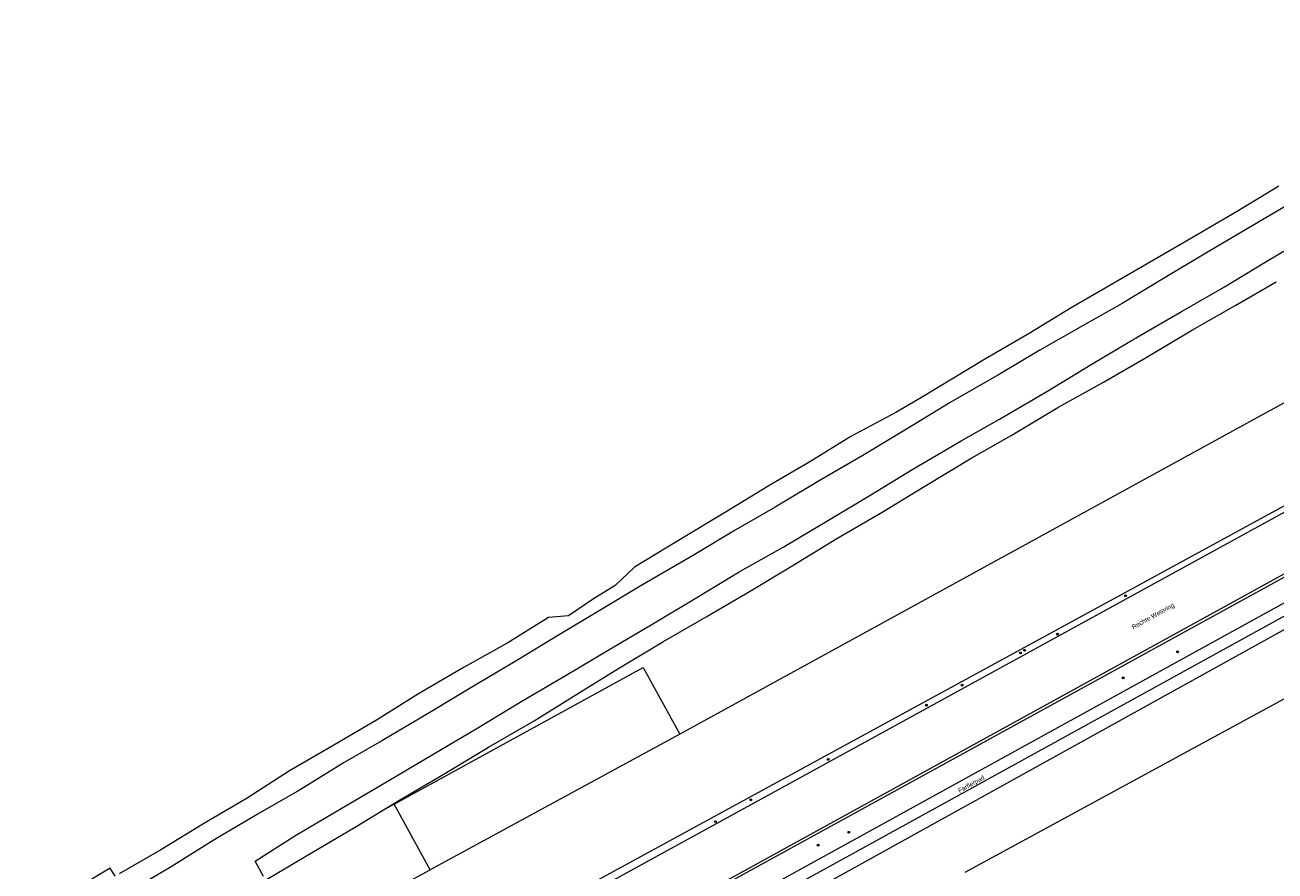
# Model space of a CAD drawing. Header units: metres. Extents: x 138165 to 154469, y 480134 to 494189.
# Tile 32 of 256: x 141002 to 141341, y 484093 to 484322. Entities that reach past the tile are written whole.
import ezdxf

# ---------------------------------------------------------------- set-up
doc = ezdxf.new("R2010")
doc.units = ezdxf.units.M
doc.header["$LTSCALE"] = 0.001
doc.header["$MEASUREMENT"] = 0
for name, color, linetype, lineweight in [('TOP-L-topo objecten punt', 7, 'Continuous', 0), ('TOP-L-topo objecten vlak', 7, 'Continuous', 0), ('TOP-T-topo huisnummering naamgeving', 7, 'Continuous', 0)]:
    doc.layers.add(name, color=color, linetype=linetype, lineweight=lineweight)
doc.styles.add('Style-INTL_ISO', font='INTL_ISO.shx')

# ---------------------------------------------------------------- blocks, each defined once
blk = doc.blocks.new('24')
at = {"layer": 'TOP-L-topo objecten punt', "color": 7, "linetype": 'Continuous', "lineweight": 0}
for radius in [0.025, 0.0182, 0.0115, 0.005]:
    blk.add_circle((0, 0), radius, dxfattribs=at)

msp = doc.modelspace()

# ---------------------------------------------------------------- linework, layer by layer
at = {"layer": 'TOP-L-topo objecten vlak', "flags": 128}
for points in [[(141583.6, 484321.45), (141583.12, 484322.15), (141031.85, 484021.71), (141031.02, 484021.38), (141030.71, 484021.25)], [(141583.6, 484321.45), (141583.6, 484321.44), (141035.56, 484021), (141035.4, 484020.17), (141035.09, 484019.39), (141034.65, 484018.67), (141034.17, 484018.13), (141033.61, 484017.66), (141032.98, 484017.29), (141032.84, 484017.22)], [(141037.69, 484007.94), (141037.93, 484008.1), (141041.24, 484008), (141058.1, 484016.23), (141590.69, 484309.05)], [(141039.86, 484003.91), (141066.27, 484020), (141591.07, 484308.24), (141590.69, 484309.05)], [(141415.9, 484296.01), (141417.36, 484291.09), (141388.21, 484272.96), (141401.06, 484251.06), (141179.97, 484129.89)], [(141342.38, 484278.42), (141330.9, 484271.49), (141319.18, 484264.62), (141308.42, 484258.44), (141297.05, 484251.76), (141286.05, 484245.51), (141274.67, 484238.56), (141262.83, 484231.62), (141245.48, 484221.13), (141238.58, 484217.14), (141226.32, 484210.64), (141215.21, 484203.72), (141203.9, 484197.1), (141192.11, 484189.92), (141179.6, 484182.45), (141167.7, 484175.22), (141162.47, 484170.24), (141156.29, 484166.44), (141149.82, 484162.01), (141144.36, 484161.53), (141133.3, 484154.68), (141121.53, 484148.04), (141109.08, 484140.85), (141097.7, 484133.74), (141086.13, 484126.9), (141074.14, 484119.94), (141062.67, 484112.55), (141051.07, 484105.74), (141039.28, 484098.59), (141027.96, 484092.02)], [(141344.99, 484273.45), (141333.77, 484266.91), (141321.65, 484259.76), (141311.54, 484253.66), (141299.94, 484246.63), (141289.36, 484240.67), (141277.56, 484234.02), (141266.83, 484227.61), (141253.24, 484219.82), (141241.45, 484212.61), (141229.57, 484205.49), (141218.22, 484198.89), (141207.16, 484192.22), (141205.85, 484191.47), (141194.98, 484185.23), (141183.37, 484178.24), (141169.27, 484170), (141158.14, 484163.3), (141147.05, 484156.77), (141135.79, 484149.92), (141125.1, 484143.58), (141124.01, 484142.93), (141113.12, 484136.31), (141099.17, 484128.06), (141088.94, 484122.25), (141078.01, 484115.45), (141076.4, 484114.49), (141065.48, 484108.19), (141065.38, 484108.13), (141055.24, 484102.19), (141053.41, 484101.1), (141042.8, 484094.41), (141042.04, 484093.95), (141031.53, 484087.74)], [(141067.12, 484091.29), (141064.8, 484095.48), (141075.62, 484102.31), (141088.2, 484109.73), (141100.63, 484117.11), (141113.26, 484124.57), (141124.79, 484131.35), (141137.1, 484138.86), (141149.16, 484145.86), (141160.53, 484152.7), (141172.63, 484159.78), (141184.14, 484166.67), (141196.05, 484173.88), (141208.04, 484180.56), (141220.29, 484187.96), (141231.8, 484194.82), (141243.12, 484201.77), (141256.27, 484209.42), (141266.62, 484215.31), (141279.48, 484222.84), (141291.51, 484230.11), (141302.4, 484236.58), (141303.59, 484237.28), (141304.01, 484237.53), (141316.15, 484244.58), (141327.64, 484251.15), (141338.64, 484257.89), (141351.11, 484265.24)], [(141098.42, 484108.65), (141103.8, 484111.9), (141116.22, 484119.23), (141128.14, 484126.34), (141140.46, 484133.51), (141152.51, 484141.01), (141163.59, 484147.89), (141175.41, 484154.9), (141187.13, 484161.73), (141198.86, 484168.6), (141210.92, 484175.85), (141222.57, 484182.93), (141234.8, 484190.06), (141246.41, 484197.13), (141259.11, 484204.78), (141269.82, 484210.89), (141282.45, 484218.49), (141294.85, 484225.29), (141306.41, 484232), (141318.98, 484239.48), (141330.76, 484246.21), (141341.68, 484252.51)], [(141458.98, 484228.82), (141050.45, 484003.93), (141043.76, 484000.29), (141042.78, 483999.74)], [(141044.78, 483997.32), (141052.38, 484001.54), (141454.42, 484222.77)], [(141222.06, 484073.92), (141214.65, 484080.04), (141213.37, 484085.95), (141376.22, 484176.19)], [(141257.35, 484092.46), (141384.08, 484161.33)], [(141102.55, 484110.92), (141170.06, 484147.95), (141179.97, 484129.89)], [(141179.97, 484129.89), (141112.29, 484093.16)], [(141079.76, 484075.51), (141077.21, 484079.72), (141071.92, 484088.99), (141067.94, 484090.48), (141078.62, 484096.84), (141091.77, 484104.63), (141098.42, 484108.65)], [(141102.55, 484110.92), (141098.42, 484108.65)], [(141112.29, 484093.16), (141102.55, 484110.92)], [(141026.88, 484091.39), (141025.55, 484093.62), (141015.09, 484087.36), (141007.19, 484082.76), (141002.43, 484081.1)], [(141079.76, 484075.51), (141112.29, 484093.16)]]:
    msp.add_lwpolyline(points, dxfattribs=at)

# ---------------------------------------------------------------- block references
at = {"layer": 'TOP-L-topo objecten punt', "xscale": 10, "yscale": 10, "zscale": 10}
for p in [(141300.78, 484167.44), (141282.36, 484157.02), (141273.41, 484152.65), (141314.91, 484152.24), (141272.36, 484151.92), (141300.2, 484145.18), (141256.54, 484143.17), (141246.86, 484137.75), (141220.21, 484123.07), (141199.19, 484112.13), (141189.61, 484106.19), (141225.76, 484103.31), (141217.48, 484099.84)]:
    msp.add_blockref('24', p, dxfattribs=at)

# ---------------------------------------------------------------- texts
at = {"layer": 'TOP-T-topo huisnummering naamgeving', "style": 'Style-INTL_ISO'}
for s, p in [('Rechte Wetering', (141302.95, 484158.29)), ('Farflerpad', (141255.85, 484113.96))]:
    msp.add_text(s, height=1.25, rotation=28.9, dxfattribs=at).set_placement(p)

doc.saveas('drawing.dxf')
